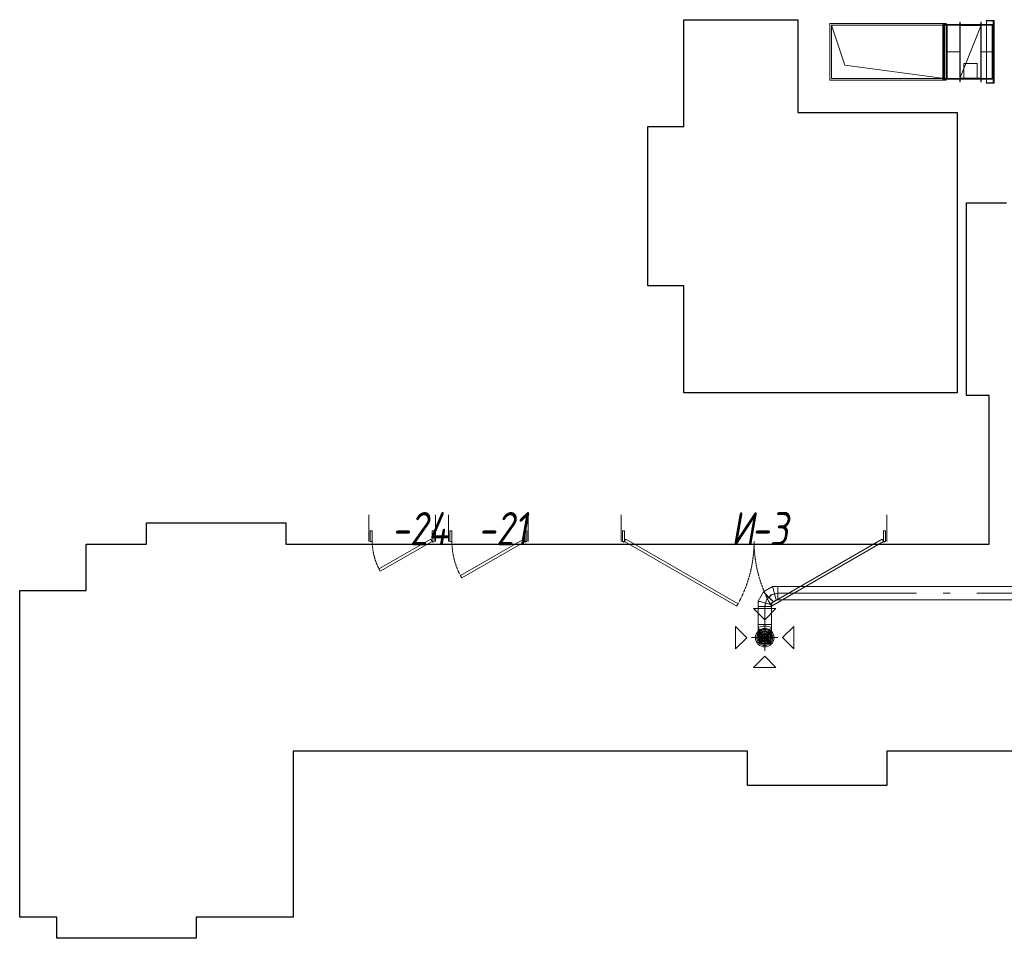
# Model space of a CAD drawing. Header units: millimetres. Extents: x -551130 to 178656, y -69521 to 202936.
# Tile 1 of 256: x -550620 to -543206, y 148993 to 155913. Entities that reach past the tile are written whole.
import ezdxf

# ---------------------------------------------------------------- set-up
doc = ezdxf.new("R2010")
doc.units = ezdxf.units.MM
doc.linetypes.add('-D1-02х01', pattern=[3, 2, -1])
doc.layers.get('Defpoints').update_dxf_attribs({"color": 31})
doc.layers.add('A-DOOR', color=7, linetype='Continuous', lineweight=5)
doc.layers.add('A-DOOR-IDEN', color=7, linetype='Continuous', lineweight=9)
doc.layers.add('PDF7_Geometry', color=7, linetype='Continuous', true_color=0xaaaaaa)
doc.styles.add('fl_iso paper', font='isocpeur.ttf', dxfattribs={"width": 0.8, "oblique": 10})

# ---------------------------------------------------------------- blocks, each defined once
blk = doc.blocks.new('A_MEQ_DoorWall - ОВ-7358984-50_AS_M_L17')
at = {"layer": 'A-DOOR'}
for p, q in [((326.3, 375), (-150, 100)), ((336.3, 357.7), (326.3, 375)), ((-140, 82.7), (336.3, 357.7)), ((-175, 100), (-175, -100)), ((-150, 100), (-165, 100)), ((-165, 100), (-165, 20)), ((-150, 20), (-150, 100)), ((-150, 100), (-140, 82.7)), ((415, 100), (400, 100)), ((400, 100), (400, 20)), ((415, 20), (415, 100)), ((425, 100), (425, -100)), ((-165, 20), (-150, 20)), ((400, 20), (415, 20))]:
    blk.add_line(p, q, dxfattribs=at)
at = {"layer": 'A-DOOR', "linetype": '-D1-02х01'}
blk.add_arc((-150, 100), 550, 360, 30, dxfattribs=at)
at = {"layer": 'A-DOOR'}
blk.add_arc((-155, 100), 5, 0, 180, dxfattribs=at)
blk = doc.blocks.new('A_MEQ_DoorWall - ОВ-7358831-50_AS_M_L17')
at = {"layer": 'A-DOOR'}
for p, q in [((289.7, 325), (-100, 100)), ((-90, 82.7), (299.7, 307.7)), ((299.7, 307.7), (289.7, 325)), ((-125, 100), (-125, -100)), ((-100, 100), (-115, 100)), ((-115, 100), (-115, 20)), ((-100, 20), (-100, 100)), ((-100, 100), (-90, 82.7)), ((365, 100), (350, 100)), ((350, 100), (350, 20)), ((365, 20), (365, 100)), ((375, 100), (375, -100)), ((-115, 20), (-100, 20)), ((350, 20), (365, 20))]:
    blk.add_line(p, q, dxfattribs=at)
at = {"layer": 'A-DOOR', "linetype": '-D1-02х01'}
blk.add_arc((-100, 100), 450, 360, 30, dxfattribs=at)
at = {"layer": 'A-DOOR'}
blk.add_arc((-105, 100), 5, 0, 180, dxfattribs=at)
blk = doc.blocks.new('A_MEQ_DoorWall - ОВ-7408036-50_AS_M_L17')
at = {"layer": 'A-DOOR'}
for p, q in [((-5.6, 587.5), (-850, 100)), ((-840, 82.7), (4.4, 570.2)), ((4.4, 570.2), (-5.6, 587.5)), ((245.6, 570.2), (255.6, 587.5)), ((1090, 82.7), (245.6, 570.2)), ((255.6, 587.5), (1100, 100)), ((-875, 100), (-875, -100)), ((-850, 100), (-865, 100)), ((-865, 100), (-865, 20)), ((-850, 20), (-850, 100)), ((-850, 100), (-840, 82.7)), ((1100, 100), (1090, 82.7)), ((1115, 100), (1100, 100)), ((1100, 100), (1100, 20)), ((1115, 20), (1115, 100)), ((1125, 100), (1125, -100)), ((-865, 20), (-850, 20)), ((1100, 20), (1115, 20))]:
    blk.add_line(p, q, dxfattribs=at)
at = {"layer": 'A-DOOR', "linetype": '-D1-02х01'}
for centre, start, end in [((-850, 100), 360, 30), ((1100, 100), 150, 180)]:
    blk.add_arc(centre, 975, start, end, dxfattribs=at)
at = {"layer": 'A-DOOR'}
for centre in [(-855, 100), (1105, 100)]:
    blk.add_arc(centre, 5, 0, 180, dxfattribs=at)
blk = doc.blocks.new('ghftytytd')
at = {"layer": 'PDF7_Geometry', "color": 3, "lineweight": 18, "true_color": 0x00ff00}
for points in [[(12996, 13224.5), (12996, 13650.5), (12120, 13650.5), (12120, 13224.5)], [(12996, 13650.5), (12996, 13224.5), (12120, 13224.5), (12120, 13650.5)], [(13003, 13642.5), (12971.9, 13642.5)], [(12971.9, 13232.5), (12971.9, 13642.5)], [(13003, 13642.5), (13003, 13232.5)], [(13102, 13662.5), (13102, 13212.5), (13100, 13212.5), (13102, 13212.5), (13102, 13662.5), (13100, 13662.5), (13100, 13212.5), (13100, 13662.5)], [(13100, 13232.5), (13100, 13642.5)], [(13260, 13642.5), (13100, 13642.5)], [(13100, 13642.5), (13100, 13232.5)], [(13260, 13662.5), (13260, 13212.5), (13258, 13212.5), (13260, 13212.5), (13260, 13662.5), (13258, 13662.5)], [(13258, 13212.5), (13258, 13662.5)], [(13260, 13232.5), (13260, 13642.5)], [(13260, 13642.5), (13343, 13642.5)], [(13358, 13673.5), (13358, 13201.5), (13300, 13201.5), (13358, 13201.5), (13358, 13673.5), (13300, 13673.5)], [(13300, 13201.5), (13300, 13673.5)], [(13300, 13203.5), (13350, 13203.5), (13300, 13203.5), (13300, 13671.5), (13350, 13671.5), (13300, 13671.5)], [(13343, 13232.5), (13343, 13642.5)], [(13350, 13203.5), (13350, 13671.5)], [(13350, 13656.5), (13358, 13656.5)], [(13350, 13656.5), (13350, 13656.4), (13350, 13655.9), (13350, 13655), (13350, 13654), (13350, 13652.8), (13350, 13651.5), (13350, 13650.2), (13350, 13649), (13350, 13648), (13350, 13647.2), (13350, 13646.7), (13350, 13646.5), (13350, 13646.7), (13350, 13647.2), (13350, 13648), (13350, 13649), (13350, 13650.2), (13350, 13651.5), (13350, 13652.8), (13350, 13654), (13350, 13655), (13350, 13655.9), (13350, 13656.4)], [(13358, 13646.5), (13350, 13646.5)], [(13358, 13646.5), (13358, 13646.7), (13358, 13647.2), (13358, 13648), (13358, 13649), (13358, 13650.2), (13358, 13651.5), (13358, 13652.8), (13358, 13654), (13358, 13655), (13358, 13655.9), (13358, 13656.4), (13358, 13656.5), (13358, 13656.4), (13358, 13655.9), (13358, 13655), (13358, 13654), (13358, 13652.8), (13358, 13651.5), (13358, 13650.2), (13358, 13649), (13358, 13648), (13358, 13647.2), (13358, 13646.7)], [(12133, 13637.5), (12133, 13237.5), (12983, 13237.5), (12233, 13337.5)], [(12976.9, 13237.5), (12976.9, 13637.5)], [(13003, 13637.5), (12976.9, 13637.5), (13003, 13637.5), (13003, 13237.5), (12976.9, 13237.5), (13003, 13237.5)], [(13003, 13237.5), (13003, 13637.5)], [(13100, 13637.5), (13003, 13637.5)], [(13260, 13637.6), (13100, 13637.6)], [(13100, 13237.5), (13100, 13637.5)], [(13260, 13637.4), (13100, 13637.4)], [(13100, 13636), (13100, 13239), (13260, 13239), (13100, 13239), (13100, 13636), (13260, 13636)], [(13258, 13637.5), (13258, 13237.5), (13102, 13237.5), (13258, 13237.5), (13258, 13637.5), (13102, 13637.5)], [(13102, 13237.5), (13102, 13637.5)], [(13260, 13637.4), (13260, 13637.6)], [(13260, 13637.5), (13260, 13237.5)], [(13260, 13637.5), (13343, 13637.5)], [(13260, 13239), (13260, 13636)], [(13343, 13637.5), (13343, 13237.5)], [(13350, 13237.5), (13358, 13237.5), (13350, 13237.5), (13350, 13637.5), (13358, 13637.5), (13350, 13637.5)], [(13358, 13237.5), (13358, 13637.5)], [(13230, 13349.5), (13130, 13349.5)], [(13130, 13239.5), (13130, 13349.5)], [(13003, 13232.5), (12971.9, 13232.5)], [(13100, 13237.5), (13003, 13237.5)], [(13100, 13232.5), (13003, 13232.5)], [(13260, 13237.6), (13100, 13237.6)], [(13260, 13237.4), (13100, 13237.4)], [(13230, 13239.5), (13130, 13239.5)], [(13260, 13237.4), (13260, 13237.6)], [(13260, 13232.5), (13343, 13232.5)], [(13350, 13228.5), (13358, 13228.5)], [(13350, 13228.5), (13350, 13228.3), (13350, 13227.9), (13350, 13227), (13350, 13226), (13350, 13224.8), (13350, 13223.5), (13350, 13222.2), (13350, 13221), (13350, 13220), (13350, 13219.2), (13350, 13218.7), (13350, 13218.5), (13350, 13218.7), (13350, 13219.2), (13350, 13220), (13350, 13221), (13350, 13222.2), (13350, 13223.5), (13350, 13224.8), (13350, 13226), (13350, 13227), (13350, 13227.9), (13350, 13228.3)], [(13358, 13218.5), (13350, 13218.5)], [(13358, 13218.5), (13358, 13218.7), (13358, 13219.2), (13358, 13220), (13358, 13221), (13358, 13222.2), (13358, 13223.5), (13358, 13224.8), (13358, 13226), (13358, 13227), (13358, 13227.9), (13358, 13228.3), (13358, 13228.5), (13358, 13228.3), (13358, 13227.9), (13358, 13227), (13358, 13226), (13358, 13224.8), (13358, 13223.5), (13358, 13222.2), (13358, 13221), (13358, 13220), (13358, 13219.2), (13358, 13218.7)]]:
    blk.add_lwpolyline(points, close=True, dxfattribs=at)
for points in [[(13100, 13642.5), (13003, 13642.5)], [(13003, 13642.5), (13100, 13642.5)], [(13003, 13232.5), (13003, 13642.5)], [(13003, 13642.5), (13003, 13232.5)], [(13260, 13232.5), (13260, 13642.5)], [(13260, 13642.5), (13260, 13232.5)], [(13350, 13656.5), (13350, 13656.4), (13350, 13655.9), (13350, 13655), (13350, 13654), (13350, 13652.8), (13350, 13651.5), (13350, 13650.2), (13350, 13649), (13350, 13648), (13350, 13647.2), (13350, 13646.7), (13350, 13646.5)], [(13350, 13646.5), (13350, 13646.7), (13350, 13647.2), (13350, 13648), (13350, 13649), (13350, 13650.2), (13350, 13651.5), (13350, 13652.8), (13350, 13654), (13350, 13655), (13350, 13655.9), (13350, 13656.4), (13350, 13656.5)], [(13358, 13646.5), (13358, 13646.7), (13358, 13647.2), (13358, 13648), (13358, 13649), (13358, 13650.2), (13358, 13651.5), (13358, 13652.8), (13358, 13654), (13358, 13655), (13358, 13655.9), (13358, 13656.4), (13358, 13656.5)], [(13358, 13656.5), (13358, 13656.4), (13358, 13655.9), (13358, 13655), (13358, 13654), (13358, 13652.8), (13358, 13651.5), (13358, 13650.2), (13358, 13649), (13358, 13648), (13358, 13647.2), (13358, 13646.7), (13358, 13646.5)], [(12133, 13637.5), (12983, 13637.5), (12983, 13237.5)], [(13100, 13637.6), (13100, 13637.4)], [(13260, 13637.5), (13100, 13637.5)], [(13100, 13637.5), (13260, 13637.5)], [(13100, 13237.5), (13100, 13637.5)], [(13100, 13637.5), (13260, 13637.5)], [(13260, 13637.5), (13100, 13237.5)], [(13100, 13237.5), (13260, 13637.5)], [(13100, 13237.5), (13100, 13637.5)], [(13100, 13637.5), (13260, 13637.5)], [(13260, 13637.5), (13100, 13237.5)], [(13100, 13237.5), (13260, 13637.5)], [(13260, 13637.5), (13260, 13237.5)], [(13260, 13237.5), (13260, 13637.5)], [(13260, 13637.5), (13260, 13237.5)], [(13260, 13637.5), (13260, 13237.5)], [(13260, 13237.5), (13260, 13637.5)], [(13260, 13637.5), (13260, 13237.5)], [(13100, 13437.5), (13003, 13437.5)], [(13260, 13437.5), (13343, 13437.5)], [(13230, 13239.5), (13230, 13349.5)], [(13230, 13349.5), (13230, 13239.5)], [(13100, 13237.6), (13100, 13237.4)], [(13260, 13237.5), (13100, 13237.5)], [(13100, 13237.5), (13260, 13237.5)], [(13260, 13237.5), (13100, 13237.5)], [(13100, 13237.5), (13260, 13237.5)], [(13260, 13237.5), (13100, 13237.5)], [(13260, 13237.5), (13100, 13237.5)], [(13100, 13237.5), (13260, 13237.5)], [(13260, 13237.5), (13100, 13237.5)], [(13260, 13232.5), (13100, 13232.5)], [(13100, 13232.5), (13260, 13232.5)], [(13343, 13237.5), (13260, 13237.5)], [(13343, 13237.5), (13260, 13237.5)], [(13350, 13228.5), (13350, 13228.3), (13350, 13227.9), (13350, 13227), (13350, 13226), (13350, 13224.8), (13350, 13223.5), (13350, 13222.2), (13350, 13221), (13350, 13220), (13350, 13219.2), (13350, 13218.7), (13350, 13218.5)], [(13350, 13218.5), (13350, 13218.7), (13350, 13219.2), (13350, 13220), (13350, 13221), (13350, 13222.2), (13350, 13223.5), (13350, 13224.8), (13350, 13226), (13350, 13227), (13350, 13227.9), (13350, 13228.3), (13350, 13228.5)], [(13358, 13218.5), (13358, 13218.7), (13358, 13219.2), (13358, 13220), (13358, 13221), (13358, 13222.2), (13358, 13223.5), (13358, 13224.8), (13358, 13226), (13358, 13227), (13358, 13227.9), (13358, 13228.3), (13358, 13228.5)], [(13358, 13228.5), (13358, 13228.3), (13358, 13227.9), (13358, 13227), (13358, 13226), (13358, 13224.8), (13358, 13223.5), (13358, 13222.2), (13358, 13221), (13358, 13220), (13358, 13219.2), (13358, 13218.7), (13358, 13218.5)]]:
    blk.add_lwpolyline(points, dxfattribs=at)
at = {"layer": 'PDF7_Geometry', "color": 5, "lineweight": 18, "true_color": 0x0000ff}
for points in [[(11729.5, 9410), (11729.5, 9408.3), (11729.5, 9403.3), (11729.5, 9395.3), (11729.5, 9385), (11729.5, 9372.9), (11729.5, 9360), (11729.5, 9372.9), (11729.5, 9385), (11729.5, 9395.3), (11729.5, 9403.3), (11729.5, 9408.3), (11729.5, 9410), (11689.3, 9410), (11619.7, 9369.8), (11579.5, 9300.2), (11579.5, 9260), (11581.2, 9260), (11586.2, 9260), (11594.2, 9260), (11604.5, 9260), (11616.6, 9260), (11629.5, 9260), (11616.6, 9260), (11604.5, 9260), (11594.2, 9260), (11586.2, 9260), (11581.2, 9260), (11579.5, 9260)], [(11680, 9024.7), (11678.3, 9037.7), (11673.3, 9049.7), (11665.3, 9060.1), (11655, 9068), (11642.9, 9073), (11630, 9074.7), (11642.9, 9073), (11655, 9068), (11665.3, 9060.1), (11673.3, 9049.7), (11678.3, 9037.7), (11680, 9024.7), (11680, 9051.5), (11680, 9097.9), (11680, 9124.7), (11680, 9260), (11678.3, 9260), (11673.3, 9260), (11665.3, 9260), (11655, 9260), (11642.9, 9260), (11630, 9260), (11642.9, 9260), (11655, 9260), (11665.3, 9260), (11673.3, 9260), (11678.3, 9260), (11680, 9260), (11680, 9273.4), (11693.4, 9296.6), (11716.6, 9310), (11730, 9310), (11730, 9311.7), (11730, 9316.7), (11730, 9324.6), (11730, 9335), (11730, 9347), (11730, 9360), (11730, 9347), (11730, 9335), (11730, 9324.6), (11730, 9316.7), (11730, 9311.7), (11730, 9310), (15722.9, 9310)], [(15722.9, 9410), (11730, 9410), (11730, 9408.3), (11730, 9403.3), (11730, 9395.3), (11730, 9385), (11730, 9372.9), (11730, 9360), (12773.5, 9360), (11730, 9360), (11730, 9372.9), (11730, 9385), (11730, 9395.3), (11730, 9403.3), (11730, 9408.3), (11730, 9410), (11689.8, 9410), (11620.2, 9369.8), (11580, 9300.2), (11580, 9260), (11581.7, 9260), (11586.7, 9260), (11594.6, 9260), (11605, 9260), (11617.1, 9260), (11630, 9260), (11617.1, 9260), (11605, 9260), (11594.6, 9260), (11586.7, 9260), (11581.7, 9260), (11580, 9260), (11581.7, 9260), (11586.7, 9260), (11594.6, 9260), (11605, 9260), (11617.1, 9260), (11630, 9260), (11630, 9124.7), (11617.1, 9124.7), (11605, 9124.7), (11594.6, 9124.7), (11586.7, 9124.7), (11581.7, 9124.7), (11580, 9124.7), (11581.7, 9124.7), (11586.7, 9124.7), (11594.6, 9124.7), (11605, 9124.7), (11617.1, 9124.7), (11630, 9124.7)], [(11679.5, 9260), (11677.8, 9260), (11672.8, 9260), (11664.9, 9260), (11654.5, 9260), (11642.5, 9260), (11629.5, 9260), (11642.5, 9260), (11654.5, 9260), (11664.9, 9260), (11672.8, 9260), (11677.8, 9260), (11679.5, 9260), (11679.5, 9273.4), (11692.9, 9296.6), (11716.1, 9310), (11729.5, 9310), (11729.5, 9311.7), (11729.5, 9316.7), (11729.5, 9324.6), (11729.5, 9335), (11729.5, 9347), (11729.5, 9360), (11729.5, 9347), (11729.5, 9335), (11729.5, 9324.6), (11729.5, 9316.7), (11729.5, 9311.7), (11729.5, 9310)], [(11729.5, 9360), (11679.5, 9346.6), (11642.9, 9310), (11629.5, 9260)], [(11680, 9346.6), (11643.4, 9310)], [(11730, 9360), (11680, 9346.6)], [(11730, 9360), (11730, 9372.9), (11730, 9385), (11730, 9395.3), (11730, 9403.3), (11730, 9408.3), (11730, 9410)], [(11730, 9410), (11730, 9408.3), (11730, 9403.3), (11730, 9395.3), (11730, 9385), (11730, 9372.9), (11730, 9360)], [(11643.4, 9310), (11630, 9260)], [(11630, 9124.7), (11617.1, 9124.7), (11605, 9124.7), (11594.6, 9124.7), (11586.7, 9124.7), (11581.7, 9124.7), (11580, 9124.7)], [(11580, 9124.7), (11580, 9097.9)], [(11630, 8925), (11630, 9125)], [(11680, 9124.7), (11678.3, 9124.7), (11673.3, 9124.7), (11665.3, 9124.7), (11655, 9124.7), (11642.9, 9124.7), (11630, 9124.7)], [(11630, 9124.7), (11642.9, 9124.7), (11655, 9124.7), (11665.3, 9124.7), (11673.3, 9124.7), (11678.3, 9124.7), (11680, 9124.7)], [(11630, 9124.7), (11630, 9074.7)], [(11580, 9097.9), (11580, 9051.5)], [(11630, 9074.7), (11617.1, 9073), (11605, 9068), (11594.6, 9060.1), (11586.7, 9049.7), (11581.7, 9037.7), (11580, 9024.7)], [(11580, 9024.7), (11581.7, 9037.7), (11586.7, 9049.7), (11594.6, 9060.1), (11605, 9068), (11617.1, 9073), (11630, 9074.7)], [(11580, 9051.5), (11580, 9024.7)], [(11630, 9075), (11651.6, 9062.5), (11651.6, 9037.5), (11630, 9025), (11608.3, 9012.5), (11608.3, 8987.5), (11630, 8975)], [(11630, 9074.7), (11630, 9038.1)], [(11530, 9025), (11730, 9025)], [(11630, 9038.1), (11630, 9024.7)]]:
    blk.add_lwpolyline(points, dxfattribs=at)
for points in [[(11656.3, 9333.2), (11646.8, 9342.7), (11638, 9351.5), (11630.4, 9359.1), (11624.6, 9364.9), (11620.9, 9368.5), (11619.7, 9369.8), (11620.9, 9368.5), (11624.6, 9364.9), (11630.4, 9359.1), (11638, 9351.5), (11646.8, 9342.7)], [(11656.8, 9333.2), (11647.3, 9342.7), (11638.5, 9351.5), (11630.9, 9359.1), (11625.1, 9364.9), (11621.4, 9368.5), (11620.2, 9369.8), (11621.4, 9368.5), (11625.1, 9364.9), (11630.9, 9359.1), (11638.5, 9351.5), (11647.3, 9342.7)], [(11702.7, 9360), (11699.3, 9372.9), (11696, 9385), (11693.3, 9395.3), (11691.1, 9403.3), (11689.8, 9408.3), (11689.3, 9410), (11689.8, 9408.3), (11691.1, 9403.3), (11693.3, 9395.3), (11696, 9385), (11699.3, 9372.9)], [(11703.2, 9360), (11699.7, 9372.9), (11696.5, 9385), (11693.7, 9395.3), (11691.6, 9403.3), (11690.3, 9408.3), (11689.8, 9410), (11690.3, 9408.3), (11691.6, 9403.3), (11693.7, 9395.3), (11696.5, 9385), (11699.7, 9372.9)], [(11702.7, 9360), (11706.2, 9347), (11709.4, 9335), (11712.2, 9324.6), (11714.3, 9316.7), (11715.7, 9311.7), (11716.1, 9310), (11715.7, 9311.7), (11714.3, 9316.7), (11712.2, 9324.6), (11709.4, 9335), (11706.2, 9347)], [(11703.2, 9360), (11706.7, 9347), (11709.9, 9335), (11712.7, 9324.6), (11714.8, 9316.7), (11716.1, 9311.7), (11716.6, 9310), (11716.1, 9311.7), (11714.8, 9316.7), (11712.7, 9324.6), (11709.9, 9335), (11706.7, 9347)], [(11730, 9360), (11730, 9347), (11730, 9335), (11730, 9324.6), (11730, 9316.7), (11730, 9311.7), (11730, 9310), (11730, 9311.7), (11730, 9316.7), (11730, 9324.6), (11730, 9335), (11730, 9347)], [(12973.5, 9360), (13026.4, 9360)], [(13226.4, 9360), (14226.4, 9360)], [(11629.5, 9286.8), (11616.6, 9290.2), (11604.5, 9293.5), (11594.2, 9296.3), (11586.2, 9298.4), (11581.2, 9299.7), (11579.5, 9300.2), (11581.2, 9299.7), (11586.2, 9298.4), (11594.2, 9296.3), (11604.5, 9293.5), (11616.6, 9290.2)], [(11630, 9286.8), (11617.1, 9290.2), (11605, 9293.5), (11594.6, 9296.3), (11586.7, 9298.4), (11581.7, 9299.7), (11580, 9300.2), (11581.7, 9299.7), (11586.7, 9298.4), (11594.6, 9296.3), (11605, 9293.5), (11617.1, 9290.2)], [(11629.5, 9286.8), (11642.5, 9283.3), (11654.5, 9280.1), (11664.9, 9277.3), (11672.8, 9275.2), (11677.8, 9273.8), (11679.5, 9273.4), (11677.8, 9273.8), (11672.8, 9275.2), (11664.9, 9277.3), (11654.5, 9280.1), (11642.5, 9283.3)], [(11630, 9286.8), (11642.9, 9283.3), (11655, 9280.1), (11665.3, 9277.3), (11673.3, 9275.2), (11678.3, 9273.8), (11680, 9273.4), (11678.3, 9273.8), (11673.3, 9275.2), (11665.3, 9277.3), (11655, 9280.1), (11642.9, 9283.3)], [(11656.3, 9333.2), (11665.8, 9323.7), (11674.6, 9314.9), (11682.2, 9307.3), (11688, 9301.5), (11691.7, 9297.8), (11692.9, 9296.6), (11691.7, 9297.8), (11688, 9301.5), (11682.2, 9307.3), (11674.6, 9314.9), (11665.8, 9323.7)], [(11656.8, 9333.2), (11666.3, 9323.7), (11675.1, 9314.9), (11682.7, 9307.3), (11688.5, 9301.5), (11692.1, 9297.8), (11693.4, 9296.6), (11692.1, 9297.8), (11688.5, 9301.5), (11682.7, 9307.3), (11675.1, 9314.9), (11666.3, 9323.7)], [(11545.1, 9245), (11630, 9160.1), (11714.8, 9245)], [(11630, 9124.7), (11617.1, 9124.7), (11605, 9124.7), (11594.6, 9124.7), (11586.7, 9124.7), (11581.7, 9124.7), (11580, 9124.7), (11580, 9260), (11581.7, 9260), (11586.7, 9260), (11594.6, 9260), (11605, 9260), (11617.1, 9260), (11630, 9260)], [(11630, 9260), (11642.9, 9260), (11655, 9260), (11665.3, 9260), (11673.3, 9260), (11678.3, 9260), (11680, 9260), (11678.3, 9260), (11673.3, 9260), (11665.3, 9260), (11655, 9260), (11642.9, 9260)], [(11630, 9124.7), (11642.9, 9124.7), (11655, 9124.7), (11665.3, 9124.7), (11673.3, 9124.7), (11678.3, 9124.7), (11680, 9124.7), (11678.3, 9124.7), (11673.3, 9124.7), (11665.3, 9124.7), (11655, 9124.7), (11642.9, 9124.7)], [(11410.2, 9109.5), (11495.1, 9024.6), (11410.2, 8939.7)], [(11680, 9097.9), (11678.3, 9101.4), (11673.3, 9104.6), (11665.3, 9107.4), (11655, 9109.5), (11642.9, 9110.9), (11630, 9111.3), (11617.1, 9110.9), (11605, 9109.5), (11594.6, 9107.4), (11586.7, 9104.6), (11581.7, 9101.4), (11580, 9097.9), (11581.7, 9094.5), (11586.7, 9091.2), (11594.6, 9088.4), (11605, 9086.3), (11617.1, 9085), (11630, 9084.5), (11642.9, 9085), (11655, 9086.3), (11665.3, 9088.4), (11673.3, 9091.2), (11678.3, 9094.5)], [(11680, 9051.5), (11678.3, 9061), (11673.3, 9069.8), (11665.3, 9077.4), (11655, 9083.2), (11642.9, 9086.9), (11630, 9088.1), (11617.1, 9086.9), (11605, 9083.2), (11594.6, 9077.4), (11586.7, 9069.8), (11581.7, 9061), (11580, 9051.5), (11581.7, 9042), (11586.7, 9033.2), (11594.6, 9025.6), (11605, 9019.8), (11617.1, 9016.1), (11630, 9014.9), (11642.9, 9016.1), (11655, 9019.8), (11665.3, 9025.6), (11673.3, 9033.2), (11678.3, 9042)], [(11580, 9025), (11594.6, 8989.6), (11630, 8975), (11665.3, 8989.6), (11680, 9025), (11665.3, 9060.3), (11630, 9075), (11594.6, 9060.3)], [(11630, 9072.5), (11609.4, 9067.8), (11592.9, 9054.6), (11583.7, 9035.5), (11583.7, 9014.4), (11592.9, 8995.4), (11609.4, 8982.2), (11630, 8977.5), (11650.6, 8982.2), (11667.1, 8995.4), (11676.3, 9014.4), (11676.3, 9035.5), (11667.1, 9054.6), (11650.6, 9067.8)], [(11630, 8982.5), (11608.7, 8988.2), (11593.2, 9003.7), (11587.5, 9025), (11593.2, 9046.2), (11608.7, 9061.8), (11630, 9067.5), (11651.2, 9061.8), (11666.8, 9046.2), (11672.5, 9025), (11666.8, 9003.7), (11651.2, 8988.2)], [(11630, 9058.3), (11613.3, 9053.9), (11601.1, 9041.7), (11596.7, 9025), (11601.1, 9008.3), (11613.3, 8996.1), (11630, 8991.6), (11646.7, 8996.1), (11658.9, 9008.3), (11663.3, 9025), (11658.9, 9041.7), (11646.7, 9053.9)], [(11630, 8996.6), (11613.3, 9002.1), (11603, 9016.2), (11603, 9033.7), (11613.3, 9047.9), (11630, 9053.3), (11646.7, 9047.9), (11656.9, 9033.7), (11656.9, 9016.2), (11646.7, 9002.1)], [(11630, 9050), (11615.3, 9045.2), (11606.2, 9032.7), (11606.2, 9017.2), (11615.3, 9004.7), (11630, 9000), (11644.7, 9004.7), (11653.8, 9017.2), (11653.8, 9032.7), (11644.7, 9045.2)], [(11630, 9047), (11617.1, 9042.8), (11609.1, 9031.8), (11609.1, 9018.2), (11617.1, 9007.2), (11630, 9003), (11642.9, 9007.2), (11650.9, 9018.2), (11650.9, 9031.8), (11642.9, 9042.8)], [(11849.8, 9109.8), (11765, 9025), (11849.8, 8940.1)], [(11580, 9024.7), (11581.7, 9011.8), (11586.7, 8999.7), (11594.6, 8989.4), (11605, 8981.4), (11617.1, 8976.4), (11630, 8974.7), (11642.9, 8976.4), (11655, 8981.4), (11665.3, 8989.4), (11673.3, 8999.7), (11678.3, 9011.8), (11680, 9024.7), (11678.3, 9011.8), (11673.3, 8999.7), (11665.3, 8989.4), (11655, 8981.4), (11642.9, 8976.4), (11630, 8974.7), (11617.1, 8976.4), (11605, 8981.4), (11594.6, 8989.4), (11586.7, 8999.7), (11581.7, 9011.8)], [(11630, 9008), (11618, 9013), (11613, 9025), (11618, 9037), (11630, 9042), (11642, 9037), (11647, 9025), (11642, 9013)], [(11630, 9041.7), (11618.2, 9036.7), (11613.3, 9025), (11618.2, 9013.2), (11630, 9008.3), (11641.8, 9013.2), (11646.7, 9025), (11641.8, 9036.7)], [(11630, 9035), (11621.3, 9030), (11621.3, 9020), (11630, 9015), (11638.6, 9020), (11638.6, 9030)], [(11545.1, 8801), (11630, 8885.9), (11714.8, 8801)]]:
    blk.add_lwpolyline(points, close=True, dxfattribs=at)
for points in [[(11560, 9025, 0.999748), (11700, 9025, 0.999748)], [(11570, 9025, 0.999706), (11690, 9025, 1.000294)]]:
    blk.add_lwpolyline(points, format="xyb", close=True, dxfattribs=at)
for centre, radius, start, end in [((11630, 9024.9), 70, 0.01444, 179.98556), ((11630, 9025), 60, 359.98315, 180.01685), ((11630, 9025), 50, 359.97979, 180.02021), ((11630, 9025), 50, 359.97979, 180.02021), ((11630, 9025), 50, 359.97979, 180.02021), ((11630, 9025), 50, 359.97979, 180.02021), ((11630, 9025), 70, 180.01444, 359.98556), ((11630, 9025), 60, 180.01685, 359.98315), ((11630, 9025), 50, 180.02021, 359.97979), ((11630, 9025), 50, 180.02021, 359.97979), ((11630, 9025), 50, 180.02021, 359.97979), ((11630, 9025), 50, 180.02021, 359.97979)]:
    blk.add_arc(centre, radius, start, end, dxfattribs=at)

msp = doc.modelspace()

# ---------------------------------------------------------------- linework, layer by layer
at = {"layer": 'Defpoints'}
msp.add_lwpolyline([(-545620, 153103.3), (-545620, 153908.3), (-545890, 153908.3), (-545890, 155108.3), (-545620, 155108.3), (-545620, 155913.3), (-544760, 155913.3), (-544760, 155213.3), (-543560, 155213.3), (-543560, 153103.3)], close=True, dxfattribs=at)
msp.add_lwpolyline([(-535930, 150403.3), (-544090, 150403.3), (-544090, 150143.3), (-545140, 150143.3), (-545140, 150403.3), (-548560, 150403.3), (-548560, 149153.3), (-549290, 149153.3), (-549290, 148993.3), (-550340, 148993.3), (-550340, 149153.3), (-550620, 149153.3), (-550620, 149833.3), (-550620, 149833.3), (-550620, 150883.3), (-550620, 150883.3), (-550620, 151613.3), (-550120, 151613.3), (-550120, 151963.3), (-549665, 151963.3), (-549665, 152123.3), (-548615, 152123.3), (-548615, 151963.3), (-543320, 151963.3), (-543320, 153083.3), (-543490, 153083.3), (-543490, 154533.3), (-543190, 154533.3)], dxfattribs=at)

# ---------------------------------------------------------------- block references
msp.add_blockref('ghftytytd', (-556640, 142233.3))
at = {"layer": 'A-DOOR', "color": 8, "true_color": 0x7f7f7f, "rotation": 180}
for name, p in [('A_MEQ_DoorWall - ОВ-7358831-50_AS_M_L17', (-547615, 152083.3)), ('A_MEQ_DoorWall - ОВ-7358984-50_AS_M_L17', (-546965, 152083.3)), ('A_MEQ_DoorWall - ОВ-7408036-50_AS_M_L17', (-544965, 152083.3))]:
    msp.add_blockref(name, p, dxfattribs=at)

# ---------------------------------------------------------------- texts
at = {"layer": 'A-DOOR-IDEN', "lineweight": 5, "char_height": 250, "attachment_point": 1, "style": 'fl_iso paper'}
for s, insert, width in [('-24', (-547819.2, 152204.3), 372.785), ('-21', (-547169.2, 152204.3), 372.785), ('И', (-545263.3, 152204.3), 186.392), ('-3', (-545109.5, 152204.3), 228.481)]:
    msp.add_mtext(s, dxfattribs=dict(at, insert=insert, width=width))

doc.saveas('drawing.dxf')
